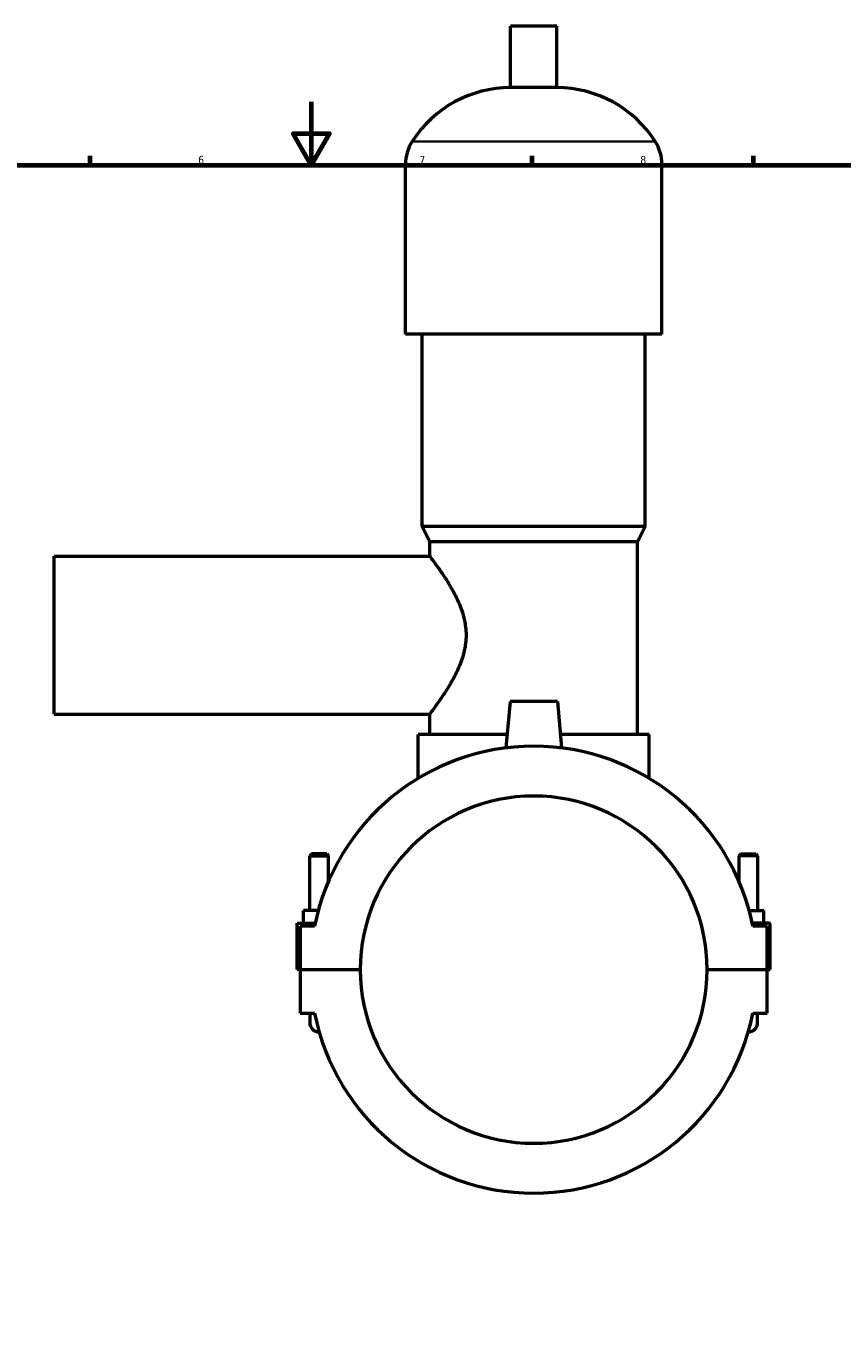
# Model space of a CAD drawing. Header units: millimetres. Extents: x 0 to 964, y -206 to 1211.
# Tile 5 of 8: x 330 to 589, y 206 to 618. Entities that reach past the tile are written whole.
import ezdxf

# ---------------------------------------------------------------- set-up
doc = ezdxf.new("R2010")
doc.units = ezdxf.units.MM
for name, color, linetype, lineweight in [('Border (ISO)', 7, 'Continuous', 70), ('Visible (ISO)', 7, 'Continuous', 50), ('Visible Narrow (ISO)', 7, 'Continuous', 35)]:
    doc.layers.add(name, color=color, linetype=linetype, lineweight=lineweight)
doc.styles.add('Note Text (ISO)', font='tahoma.ttf')

# ---------------------------------------------------------------- blocks, each defined once
blk = doc.blocks.new('Borders Default Border')
at = {"layer": 'Border (ISO)'}
for p, q in [((350.42, 574), (350.42, 576.9)), ((490.58, 574), (490.58, 576.9)), ((560.67, 574), (560.67, 576.9))]:
    blk.add_line(p, q, dxfattribs=at)
at = {"layer": 'Border (ISO)', "flags": 128}
for points in [[(420.5, 594), (420.5, 574), (414.73, 584), (426.27, 584), (420.5, 574)], [(20, 20), (20, 574), (821, 574), (821, 20), (20, 20)]]:
    blk.add_lwpolyline(points, dxfattribs=at)
at = {"layer": 'Border (ISO)', "color": 232, "true_color": 0xca0064, "char_height": 2.5, "attachment_point": 7, "style": 'Note Text (ISO)'}
for s, insert in [('6', (384.66, 574.35)), ('7', (454.77, 574.4)), ('8', (524.81, 574.34))]:
    blk.add_mtext(s, dxfattribs=dict(at, insert=insert))

msp = doc.modelspace()

# ---------------------------------------------------------------- linework, layer by layer
at = {"layer": 'Visible (ISO)'}
for p, q in [((498.351, 618.063), (483.711, 618.063)), ((483.711, 598.543), (483.711, 618.063)), ((498.351, 598.543), (498.351, 618.063)), ((498.351, 598.543), (483.711, 598.543)), ((450.365, 520.463), (450.365, 574.143)), ((531.698, 520.463), (531.698, 574.143)), ((531.698, 520.463), (450.365, 520.463)), ((455.651, 459.463), (455.651, 520.463)), ((526.411, 459.463), (526.411, 520.463)), ((526.411, 459.463), (455.651, 459.463)), ((458.091, 454.583), (455.651, 459.463)), ((523.971, 454.583), (526.411, 459.463)), ((523.971, 454.583), (458.091, 454.583)), ((458.091, 450.063), (458.091, 454.583)), ((523.971, 393.583), (523.971, 454.583)), ((339.031, 400.063), (339.031, 450.063)), ((339.031, 450.063), (458.091, 450.063)), ((483.531, 404.063), (482.242, 389.328)), ((498.531, 404.063), (483.531, 404.063)), ((498.531, 404.063), (499.82, 389.328)), ((339.031, 400.063), (458.091, 400.063)), ((458.091, 393.583), (458.091, 400.063)), ((482.614, 393.583), (454.431, 393.583)), ((454.431, 379.684), (454.431, 393.583)), ((527.631, 393.583), (499.448, 393.583)), ((527.631, 379.684), (527.631, 393.583)), ((420.631, 355.78), (420.031, 355.18)), ((420.031, 355.18), (426.031, 355.18)), ((420.031, 337.813), (420.031, 355.18)), ((425.431, 355.78), (420.631, 355.78)), ((425.431, 355.78), (426.031, 355.18)), ((426.031, 347.16), (426.031, 355.18)), ((556.631, 355.78), (556.031, 355.18)), ((562.031, 355.18), (556.031, 355.18)), ((556.031, 355.18), (556.031, 347.16)), ((556.631, 355.78), (561.431, 355.78)), ((561.431, 355.78), (562.031, 355.18)), ((562.031, 355.18), (562.031, 337.813)), ((418.031, 333.813), (418.031, 337.813)), ((422.746, 337.813), (418.031, 337.813)), ((559.316, 337.813), (564.031, 337.813)), ((564.031, 333.813), (564.031, 337.813)), ((416.031, 333.813), (421.772, 333.813)), ((416.031, 319.113), (416.031, 333.813)), ((565.531, 333.813), (560.29, 333.813)), ((421.566, 332.813), (417.031, 332.813)), ((417.031, 332.813), (417.031, 319.113)), ((565.031, 332.813), (560.496, 332.813)), ((565.031, 319.113), (565.031, 332.813)), ((566.031, 319.113), (566.031, 333.313)), ((417.031, 319.113), (416.031, 319.113)), ((417.031, 319.113), (436.031, 319.113)), ((417.031, 319.013), (417.031, 305.313)), ((436.031, 319.013), (417.031, 319.013)), ((420.031, 319.013), (420.031, 319.113)), ((426.031, 319.013), (426.031, 319.113)), ((546.031, 319.113), (565.031, 319.113)), ((565.031, 319.013), (546.031, 319.013)), ((556.031, 319.113), (556.031, 319.013)), ((562.031, 319.113), (562.031, 319.013)), ((565.031, 319.113), (566.031, 319.113)), ((565.031, 305.313), (565.031, 319.013)), ((417.031, 305.313), (421.566, 305.313)), ((420.031, 305.313), (420.031, 302.313)), ((560.496, 305.313), (565.031, 305.313)), ((562.031, 302.313), (562.031, 305.313))]:
    msp.add_line(p, q, dxfattribs=at)
for centre, radius, start, end in [((483.711, 561.497), 37.046, 90, 147.38758), ((498.351, 561.497), 37.046, 32.61242, 90), ((463.946, 574.143), 13.582, 147.38758, 180), ((518.116, 574.143), 13.582, 0, 32.61242), ((491.031, 319.063), 70.812, 11.19652, 168.80348), ((491.031, 319.063), 55, 0.05209, 179.94791), ((565.531, 333.313), 0.5, 0, 90), ((491.031, 319.063), 55, 180.05209, 359.94791), ((491.031, 319.063), 70.812, 191.19652, 348.80348), ((423.031, 302.313), 3, 180, 269.95117), ((423.031, 302.313), 3, 180, 269.95117), ((559.031, 302.313), 3, 270.04883, 0), ((559.031, 302.313), 3, 270.04883, 0)]:
    msp.add_arc(centre, radius, start, end, dxfattribs=at)
msp.add_open_spline([(458.091, 450.063), (458.091, 450.063), (458.217, 449.898), (458.721, 449.229), (459.098, 448.724), (460.05, 447.423), (460.625, 446.624), (461.881, 444.814), (462.562, 443.802), (463.927, 441.655), (464.666, 440.435), (466.122, 437.778), (466.837, 436.342), (468.093, 433.312), (468.632, 431.715), (469.378, 428.433), (469.583, 426.747), (469.583, 423.38), (469.378, 421.693), (468.632, 418.411), (468.093, 416.814), (466.837, 413.784), (466.122, 412.348), (464.666, 409.691), (463.927, 408.471), (462.562, 406.324), (461.881, 405.312), (460.625, 403.502), (460.05, 402.703), (459.098, 401.402), (458.721, 400.898), (458.217, 400.228), (458.091, 400.063), (458.091, 400.063)], degree=3, knots=[3.9948105, 3.9948105, 3.9948105, 3.9948105, 4.4884678, 4.4884678, 4.9821251, 4.9821251, 5.4757824, 5.4757824, 5.9694398, 5.9694398, 6.4744851, 6.4744851, 6.9795304, 6.9795304, 7.4845756, 7.4845756, 7.9896209, 7.9896209, 8.4946662, 8.4946662, 8.9997115, 8.9997115, 9.5047568, 9.5047568, 10.0098021, 10.0098021, 10.5034594, 10.5034594, 10.9971168, 10.9971168, 11.4907741, 11.4907741, 11.9844314, 11.9844314, 11.9844314, 11.9844314], dxfattribs=at)
at = {"layer": 'Visible Narrow (ISO)'}
for p, q in [((529.082, 581.463), (452.98, 581.463)), ((531.197, 574.143), (450.865, 574.143))]:
    msp.add_line(p, q, dxfattribs=at)

# ---------------------------------------------------------------- block references
msp.add_blockref('Borders Default Border', (0, 0))

doc.saveas('drawing.dxf')
